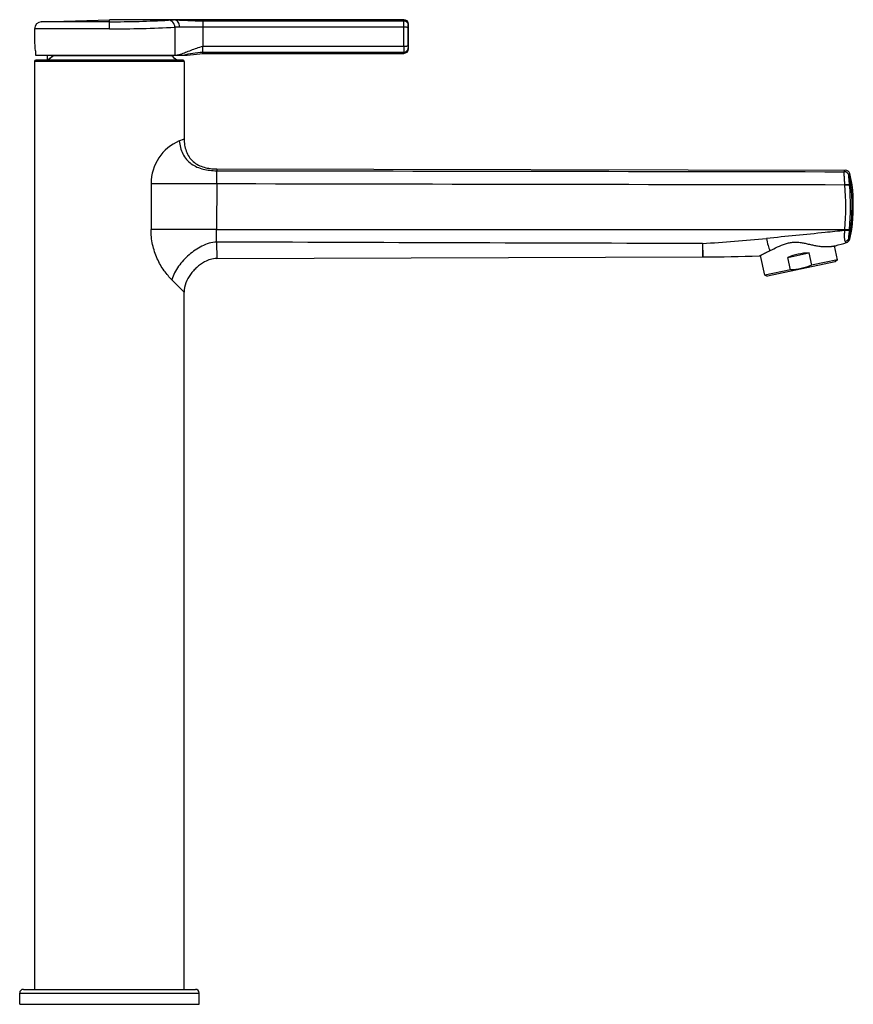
# Model space of a CAD drawing. Header units: millimetres. Extents: x -115 to 392, y -213 to 385.
# Tile 4 of 4: x 169 to 392, y 122 to 385. Entities that reach past the tile are written whole.
import ezdxf

# ---------------------------------------------------------------- set-up
doc = ezdxf.new("R2010")
doc.units = ezdxf.units.MM
doc.header["$LTSCALE"] = 23.1
doc.layers.get('0').update_dxf_attribs({"linetype": 'CONTINUOUS'})

msp = doc.modelspace()

# ---------------------------------------------------------------- linework, layer by layer
at = {"color": 7, "linetype": 'CONTINUOUS'}
for p, q in [((175.08, 384.93), (193.29, 385.49)), ((272.07, 385.49), (193.29, 385.49)), ((173.29, 383.04), (173.29, 379.94)), ((173.29, 379.94), (173.29, 379.93)), ((173.48, 377.19), (173.48, 375.99)), ((218.29, 376.49), (218.29, 376.79)), ((173.29, 374.34), (173.29, 126.14)), ((173.48, 375.99), (214.13, 375.99)), ((212.99, 374.64), (173.59, 374.64)), ((176.61, 375.99), (176.61, 374.64)), ((178.29, 375.8), (176.82, 374.64)), ((209.98, 375.81), (178.33, 375.81)), ((209.98, 375.99), (209.98, 375.81)), ((213.29, 374.34), (213.29, 353.64)), ((214.13, 375.99), (218.29, 376.49)), ((218.29, 376.49), (272.07, 376.49)), ((221.99, 345.58), (390.11, 345.23)), ((391.97, 341.36), (391.35, 344.32)), ((391.35, 326.75), (391.92, 329.35)), ((388.02, 321.25), (387.23, 324.98)), ((221.99, 321.59), (352.03, 322.04)), ((368.59, 317.12), (367.45, 322.46)), ((374.75, 321.91), (380.44, 323.12)), ((375.46, 318.58), (374.75, 321.91)), ((380.44, 323.12), (381.15, 319.79)), ((387.44, 320.72), (369.34, 316.87)), ((388.02, 321.25), (381.15, 319.79)), ((388.02, 321.25), (387.44, 320.72)), ((375.46, 318.58), (368.59, 317.12)), ((368.59, 317.12), (369.34, 316.87)), ((213.29, 126.14), (213.29, 312.64)), ((169.29, 122.14), (169.29, 125.14)), ((170.29, 126.14), (216.29, 126.14)), ((217.29, 122.14), (217.29, 125.14)), ((169.29, 122.14), (217.29, 122.14))]:
    msp.add_line(p, q, dxfattribs=at)
at = {"color": 9, "linetype": 'CONTINUOUS'}
for p, q in [((193.29, 384.93), (175.08, 384.93)), ((193.29, 383.04), (193.29, 385.49)), ((210.79, 385.41), (210.79, 385.49)), ((218.29, 385.49), (218.29, 378.41)), ((218.29, 385.18), (272.03, 385.18)), ((272.03, 385.18), (272.07, 385.49)), ((193.29, 383.04), (173.29, 383.04)), ((210.79, 383.46), (210.79, 375.99)), ((218.29, 383.57), (272.03, 383.57)), ((273.23, 384.02), (273.27, 384.31)), ((218.29, 378.41), (272.03, 378.41)), ((218.29, 376.79), (272.03, 376.79)), ((272.07, 376.49), (272.03, 376.79)), ((273.27, 377.67), (273.23, 377.96)), ((213.29, 374.34), (173.29, 374.34)), ((212.96, 375.99), (213.13, 376.03)), ((211.99, 353.08), (213.29, 353.64)), ((212.92, 353.48), (213.29, 353.64)), ((221.99, 345.58), (221.99, 345.1)), ((389.88, 344.83), (390.11, 345.23)), ((390, 345.04), (390.11, 345.23)), ((389.88, 344.83), (389.9, 344.87)), ((389.88, 344.83), (389.88, 344.83)), ((389.9, 344.87), (389.91, 344.88)), ((391.12, 343.9), (391.35, 344.32)), ((391.12, 343.9), (391.15, 343.96)), ((391.12, 343.9), (391.12, 343.9)), ((204.45, 341.68), (204.43, 329.41)), ((204.45, 341.68), (221.99, 341.65)), ((391.3, 341.29), (391.97, 341.36)), ((221.98, 329.4), (204.43, 329.41)), ((391.27, 329.43), (391.92, 329.35)), ((221.98, 326.02), (221.99, 321.59)), ((351.98, 325.61), (351.99, 322.04)), ((352.03, 322.04), (352.03, 322.04)), ((209.99, 315.94), (213.29, 312.64)), ((213.28, 312.65), (213.29, 312.64)), ((169.29, 125.14), (217.29, 125.14))]:
    msp.add_line(p, q, dxfattribs=at)
at = {"color": 7, "linetype": 'CONTINUOUS'}
for centre, radius, start, end in [((175.19, 383.04), 1.9, 93.481, 180), ((272.07, 384.29), 1.2, 0.9511, 90), ((73.29, 380.99), 200, 359.0489, 0.9511), ((153.16, 377.17), 20.33, 0.064, 7.8253), ((272.07, 377.69), 1.2, 270, 359.0489), ((173.59, 374.34), 0.3, 90, 180), ((193.29, 355.22), 26.5, 47.1059, 50.9746), ((212.99, 374.34), 0.3, 0, 90), ((390.11, 343.93), 1.3, 17.5278, 89.88), ((340.12, 335.6), 52.18, 353.1182, 6.337), ((390.11, 327.14), 1.3, 287.3741, 342.2838), ((367.49, 399.45), 77.07, 285.0811, 287.3741), ((350.28, 822.77), 500.73, 270.2011, 271.9322), ((170.29, 125.14), 1, 90, 180), ((216.29, 125.14), 1, 0, 90)]:
    msp.add_arc(centre, radius, start, end, dxfattribs=at)
at = {"color": 9, "linetype": 'CONTINUOUS'}
for centre, radius, start, end in [((193.28, 681.65), 296.71, 270.0032, 273.0629), ((193.28, 747.5), 364.46, 270.0026, 272.7548), ((-38.1, 380.99), 310.14, 359.5231, 0.4769), ((0.39, 380.99), 272.85, 359.49, 0.51), ((193.29, 355.22), 25.45, 126.0115, 130.2865), ((216.88, 341.65), 12.43, 113.1387, 179.8898), ((389.87, 343.52), 1.31, 16.7054, 89.5496), ((376.57, 339.65), 15.16, 6.337, 16.2815), ((322.77, 335.52), 67.52, 354.7961, 4.905), ((375.07, 340), 15.02, 4.9419, 5.2008), ((325.61, 335.53), 65.94, 354.6931, 5.0103), ((375.85, 339.9), 15.51, 5.1299, 5.3966), ((340.12, 335.6), 51.84, 353.1182, 6.337), ((353.73, 332.16), 36.38, 355.1719, 355.5609), ((376.7, 330.63), 13.36, 354.5034, 354.7211), ((377.92, 331.04), 13.76, 342.8777, 353.1182), ((367.2, 331.78), 24.19, 353.7749, 354.2824), ((377.4, 330.76), 13.93, 354.2822, 354.5064), ((295.08, 1129.57), 805.97, 274.04778, 275.26857)]:
    msp.add_arc(centre, radius, start, end, dxfattribs=at)
at = {"color": 7, "linetype": 'CONTINUOUS'}
msp.add_ellipse((378.74, 317.15), major_axis=(9.72, 2.07), ratio=0.57735, start_param=1.273785, end_param=1.867808, dxfattribs=at)
at = {"color": 9, "linetype": 'CONTINUOUS'}
for points, knots in [([(210.79, 385.41), (210.63, 385.41), (210.08, 385.4), (209.53, 385.38), (209.13, 385.36)], [0, 0, 0, 0, 0.286862, 1, 1, 1, 1]), ([(210.79, 383.46), (210.79, 383.7), (210.7, 384.19), (210.34, 384.81), (209.79, 385.24), (209.35, 385.36), (209.13, 385.36)], [0, 0, 0, 0, 0.264481, 0.521355, 0.765803, 1, 1, 1, 1]), ([(210.79, 385.41), (211.07, 385.42), (211.62, 385.41), (212.8, 385.37), (214.35, 385.3), (216.3, 385.22), (217.62, 385.18), (218.29, 385.18)], [0, 0, 0, 0, 0.108492, 0.223142, 0.469633, 0.731303, 1, 1, 1, 1]), ([(212.08, 383.54), (212.07, 383.78), (212, 384.24), (211.73, 384.85), (211.32, 385.29), (210.96, 385.41), (210.79, 385.41)], [0, 0, 0, 0, 0.291554, 0.561072, 0.795436, 1, 1, 1, 1]), ([(272.03, 383.57), (272.03, 383.93), (272.02, 384.4), (272.03, 384.94), (272.03, 385.12), (272.03, 385.18)], [0, 0, 0, 0, 0.665073, 0.886035, 1, 1, 1, 1]), ([(272.03, 385.18), (272.19, 385.18), (272.5, 385.12), (272.89, 384.86), (273.16, 384.48), (273.23, 384.17), (273.23, 384.02)], [0, 0, 0, 0, 0.251138, 0.501737, 0.751323, 1, 1, 1, 1]), ([(212.08, 383.54), (211.95, 383.53), (211.53, 383.51), (211.1, 383.48), (210.79, 383.46)], [0, 0, 0, 0, 0.286226, 1, 1, 1, 1]), ([(212.08, 383.54), (212.29, 383.56), (212.75, 383.57), (213.72, 383.57), (215.01, 383.57), (216.62, 383.57), (217.73, 383.57), (218.29, 383.57)], [0, 0, 0, 0, 0.105646, 0.219646, 0.465908, 0.728525, 1, 1, 1, 1]), ([(272.03, 383.57), (272.18, 383.57), (272.46, 383.57), (272.79, 383.54), (273, 383.51), (273.12, 383.48), (273.19, 383.46), (273.22, 383.43), (273.23, 383.42)], [0, 0, 0, 0, 0.368956, 0.684459, 0.807716, 0.902147, 0.965465, 1, 1, 1, 1]), ([(273.23, 383.42), (273.23, 383.55), (273.22, 383.73), (273.23, 383.93), (273.23, 383.99), (273.23, 384.02)], [0, 0, 0, 0, 0.66479, 0.885928, 1, 1, 1, 1]), ([(212.35, 376.28), (212.8, 376.43), (213.72, 376.78), (215.16, 377.35), (216.69, 377.91), (217.75, 378.26), (218.29, 378.42)], [0, 0, 0, 0, 0.223456, 0.470652, 0.732096, 1, 1, 1, 1]), ([(213.13, 376.03), (213.94, 376.23), (215.64, 376.63), (217.38, 376.8), (218.29, 376.79)], [0, 0, 0, 0, 0.478552, 1, 1, 1, 1]), ([(272.03, 378.41), (272.18, 378.41), (272.46, 378.41), (272.79, 378.43), (273, 378.47), (273.12, 378.49), (273.19, 378.52), (273.22, 378.55), (273.23, 378.56)], [0, 0, 0, 0, 0.368955, 0.684459, 0.807716, 0.902147, 0.965465, 1, 1, 1, 1]), ([(272.03, 378.41), (272.03, 378.05), (272.02, 377.57), (272.03, 377.03), (272.03, 376.85), (272.03, 376.79)], [0, 0, 0, 0, 0.664877, 0.886014, 1, 1, 1, 1]), ([(272.03, 376.79), (272.19, 376.79), (272.5, 376.85), (272.89, 377.11), (273.16, 377.5), (273.23, 377.81), (273.23, 377.96)], [0, 0, 0, 0, 0.251138, 0.501737, 0.751323, 1, 1, 1, 1]), ([(273.23, 378.56), (273.23, 378.43), (273.22, 378.25), (273.23, 378.05), (273.23, 377.98), (273.23, 377.96)], [0, 0, 0, 0, 0.664797, 0.885919, 1, 1, 1, 1]), ([(211.05, 375.99), (211.14, 375.99), (211.35, 376.02), (211.66, 376.08), (212, 376.17), (212.23, 376.24), (212.35, 376.28)], [0, 0, 0, 0, 0.217574, 0.458193, 0.720005, 1, 1, 1, 1]), ([(211.99, 353.08), (212.04, 352.48), (212.23, 351.29), (212.86, 349.59), (213.85, 348.09), (215.17, 346.9), (216.71, 346.03), (218.4, 345.47), (220.18, 345.16), (221.39, 345.1), (221.99, 345.1)], [0, 0, 0, 0, 0.126256, 0.252915, 0.377304, 0.499819, 0.622492, 0.746788, 0.872876, 1, 1, 1, 1]), ([(221.99, 341.65), (221.99, 342.07), (222, 342.85), (222, 343.88), (222, 344.61), (221.99, 344.98), (221.99, 345.1)], [0, 0, 0, 0, 0.366957, 0.677427, 0.896618, 1, 1, 1, 1]), ([(390.03, 341.36), (390, 341.79), (389.96, 342.41), (389.91, 343.19), (389.89, 343.69), (389.87, 344.11), (389.86, 344.44), (389.86, 344.66), (389.87, 344.77), (389.87, 344.81), (389.88, 344.83)], [0, 0, 0, 0, 0.368497, 0.533776, 0.679932, 0.802726, 0.898595, 0.964828, 0.986307, 1, 1, 1, 1]), ([(391.29, 341.36), (391.26, 341.66), (391.22, 342.11), (391.16, 342.68), (391.13, 343.05), (391.11, 343.36), (391.1, 343.61), (391.1, 343.77), (391.11, 343.86), (391.12, 343.89), (391.12, 343.9)], [0, 0, 0, 0, 0.363162, 0.527585, 0.674192, 0.79838, 0.895975, 0.963656, 0.985687, 1, 1, 1, 1]), ([(221.99, 341.65), (221.99, 340.63), (221.99, 336.55), (221.98, 332.46), (221.98, 329.4)], [0, 0, 0, 0, 0.249737, 1, 1, 1, 1]), ([(390.03, 341.36), (390.17, 341.38), (390.45, 341.4), (390.81, 341.41), (391.07, 341.4), (391.22, 341.38), (391.27, 341.37), (391.29, 341.36)], [0, 0, 0, 0, 0.342969, 0.644922, 0.871747, 0.949028, 1, 1, 1, 1]), ([(390.03, 341.3), (390.18, 341.31), (390.45, 341.33), (390.82, 341.34), (391.08, 341.33), (391.23, 341.31), (391.28, 341.29), (391.3, 341.29)], [0, 0, 0, 0, 0.342958, 0.644944, 0.8718, 0.949075, 1, 1, 1, 1]), ([(209.99, 315.94), (209.64, 316.29), (208.92, 317.07), (207.51, 318.87), (205.95, 321.6), (204.71, 325.35), (204.43, 328.05), (204.43, 329.41)], [0, 0, 0, 0, 0.100218, 0.211894, 0.45979, 0.726405, 1, 1, 1, 1]), ([(221.98, 326.02), (221.98, 326.26), (221.98, 326.78), (221.98, 327.91), (221.98, 328.79), (221.98, 329.4)], [0, 0, 0, 0, 0.216363, 0.459384, 1, 1, 1, 1]), ([(390, 329.4), (390.15, 329.39), (390.42, 329.37), (390.79, 329.36), (391.05, 329.37), (391.2, 329.4), (391.25, 329.42), (391.27, 329.43)], [0, 0, 0, 0, 0.342664, 0.644206, 0.870782, 0.948253, 1, 1, 1, 1]), ([(390, 329.35), (390.14, 329.33), (390.42, 329.31), (390.78, 329.31), (391.04, 329.32), (391.19, 329.34), (391.24, 329.36), (391.26, 329.37)], [0, 0, 0, 0, 0.342676, 0.644189, 0.870735, 0.948211, 1, 1, 1, 1]), ([(389.98, 329.1), (388.24, 328.92), (381.28, 328.18), (374.32, 327.48), (369.09, 327)], [0, 0, 0, 0, 0.250114, 1, 1, 1, 1]), ([(369.09, 327), (369.17, 326.35), (369.38, 325.23), (369.79, 324.16), (369.99, 323.72)], [0, 0, 0, 0, 0.574111, 1, 1, 1, 1]), ([(389.98, 329.1), (389.96, 328.9), (389.91, 328.51), (389.86, 327.94), (389.84, 327.41), (389.9, 326.8), (389.99, 326.37), (390.12, 326.12)], [0, 0, 0, 0, 0.199222, 0.392916, 0.572248, 0.722042, 1, 1, 1, 1]), ([(391.24, 329.16), (391.22, 329.15), (391.17, 329.12), (391.02, 329.09), (390.76, 329.07), (390.39, 329.07), (390.12, 329.09), (389.98, 329.1)], [0, 0, 0, 0, 0.054821, 0.133686, 0.360225, 0.659819, 1, 1, 1, 1]), ([(391.07, 326.99), (391, 326.78), (390.75, 326.38), (390.34, 326.17), (390.12, 326.12)], [0, 0, 0, 0, 0.498744, 1, 1, 1, 1]), ([(391.24, 329.16), (391.21, 328.87), (391.15, 328.44), (391.07, 327.91), (391.02, 327.54), (391.02, 327.23), (391.06, 327.05), (391.07, 326.99)], [0, 0, 0, 0, 0.399506, 0.588211, 0.743157, 0.912944, 1, 1, 1, 1]), ([(391.07, 326.99), (391.09, 326.92), (391.13, 326.81), (391.24, 326.75), (391.3, 326.75), (391.33, 326.74), (391.34, 326.75), (391.35, 326.75), (391.35, 326.75)], [0, 0, 0, 0, 0.518071, 0.782242, 0.874913, 0.943189, 0.985503, 1, 1, 1, 1]), ([(221.98, 326.02), (220.61, 325.97), (218.57, 325.3), (216.22, 323.88), (214.58, 322.61), (213.08, 321.16), (211.76, 319.56), (210.69, 317.83), (210.17, 316.58), (209.99, 315.94)], [0, 0, 0, 0, 0.250075, 0.375836, 0.501958, 0.628368, 0.754549, 0.879273, 1, 1, 1, 1]), ([(351.98, 325.61), (351.98, 325.34), (351.98, 324.83), (351.99, 324.12), (352, 323.51), (352.01, 323.06), (352.01, 322.76), (352.01, 322.58), (352.02, 322.42), (352.02, 322.29), (352.02, 322.19), (352.03, 322.12), (352.03, 322.08), (352.03, 322.06), (352.03, 322.05), (352.03, 322.04), (352.03, 322.04)], [0, 0, 0, 0, 0.226314, 0.426168, 0.598038, 0.740622, 0.800586, 0.852841, 0.897285, 0.933835, 0.96242, 0.982988, 0.990253, 0.995504, 0.998744, 1, 1, 1, 1]), ([(390.12, 326.12), (390.15, 326.05), (390.23, 325.95), (390.38, 325.9), (390.46, 325.9), (390.5, 325.9)], [0, 0, 0, 0, 0.497633, 0.748684, 1, 1, 1, 1])]:
    msp.add_open_spline(points, degree=3, knots=knots, dxfattribs=at)
at = {"color": 7, "linetype": 'CONTINUOUS'}
for points, knots in [([(218.29, 376.79), (218.29, 376.82), (218.31, 376.88), (218.33, 376.99), (218.33, 377.15), (218.33, 377.34), (218.31, 377.57), (218.31, 377.83), (218.31, 378.11), (218.31, 378.31), (218.29, 378.41)], [0, 0, 0, 0, 0.042926, 0.114908, 0.213135, 0.335482, 0.479273, 0.641065, 0.816667, 1, 1, 1, 1]), ([(213.29, 353.64), (213.29, 353.08), (213.37, 351.95), (213.77, 350.31), (214.53, 348.79), (215.65, 347.51), (217.06, 346.56), (218.65, 345.96), (220.31, 345.64), (221.43, 345.58), (221.99, 345.58)], [0, 0, 0, 0, 0.125088, 0.250098, 0.375012, 0.499869, 0.624772, 0.749775, 0.874862, 1, 1, 1, 1]), ([(369.99, 323.72), (370.66, 324.06), (372.01, 324.74), (373.75, 325.48), (375.21, 325.87), (376.34, 326.01), (377.48, 326), (378.6, 325.85), (379.71, 325.62), (380.81, 325.36), (381.92, 325.12), (383.03, 324.92), (383.97, 324.82), (384.73, 324.79), (385.29, 324.79), (385.86, 324.81), (386.33, 324.85), (386.7, 324.9), (386.94, 324.93), (387.12, 324.96), (387.26, 324.99), (387.38, 325.01), (387.46, 325.02), (387.5, 325.03), (387.53, 325.04), (387.54, 325.04)], [0, 0, 0, 0, 0.125031, 0.249978, 0.312463, 0.374933, 0.437408, 0.499901, 0.562412, 0.624929, 0.687445, 0.749954, 0.812457, 0.843714, 0.87497, 0.906227, 0.937483, 0.953112, 0.968741, 0.976556, 0.984371, 0.992185, 0.996093, 0.998046, 1, 1, 1, 1]), ([(221.99, 321.59), (221.43, 321.59), (220.3, 321.41), (218.47, 320.64), (216.96, 319.56), (215.76, 318.36), (214.2, 316.4), (213.29, 314.31), (213.29, 312.64)], [0, 0, 0, 0, 0.125482, 0.251128, 0.439473, 0.533831, 0.628189, 1, 1, 1, 1]), ([(367.16, 322.32), (367.16, 322.32), (367.17, 322.33), (367.17, 322.33), (367.19, 322.34), (367.21, 322.35), (367.24, 322.36), (367.28, 322.38), (367.36, 322.41), (367.46, 322.46), (367.59, 322.52), (367.74, 322.59), (367.98, 322.71), (368.34, 322.89), (368.82, 323.14), (369.38, 323.42), (369.78, 323.62), (369.99, 323.72)], [0, 0, 0, 0, 0.001027, 0.004107, 0.009243, 0.016438, 0.02569, 0.036998, 0.065767, 0.102687, 0.147669, 0.200588, 0.261287, 0.405254, 0.577786, 0.776798, 1, 1, 1, 1]), ([(381.15, 319.79), (380.25, 319.43), (378.37, 318.86), (376.43, 318.62), (375.46, 318.58)], [0, 0, 0, 0, 0.5, 1, 1, 1, 1])]:
    msp.add_open_spline(points, degree=3, knots=knots, dxfattribs=at)
msp.add_open_spline([(178.29, 375.8), (178.3, 375.8), (178.32, 375.81), (178.33, 375.81)], degree=3, dxfattribs=at)
at = {"color": 9, "linetype": 'CONTINUOUS'}
for points in [[(221.99, 345.1), (277.96, 345.01), (333.92, 344.92), (389.88, 344.83)], [(221.99, 341.65), (278.01, 341.55), (334.02, 341.46), (390.03, 341.36)], [(221.98, 329.4), (277.99, 329.35), (333.99, 329.34), (390, 329.35)], [(351.98, 325.61), (308.64, 325.72), (265.31, 325.85), (221.98, 326.02)]]:
    msp.add_open_spline(points, degree=3, dxfattribs=at)

doc.saveas('drawing.dxf')
